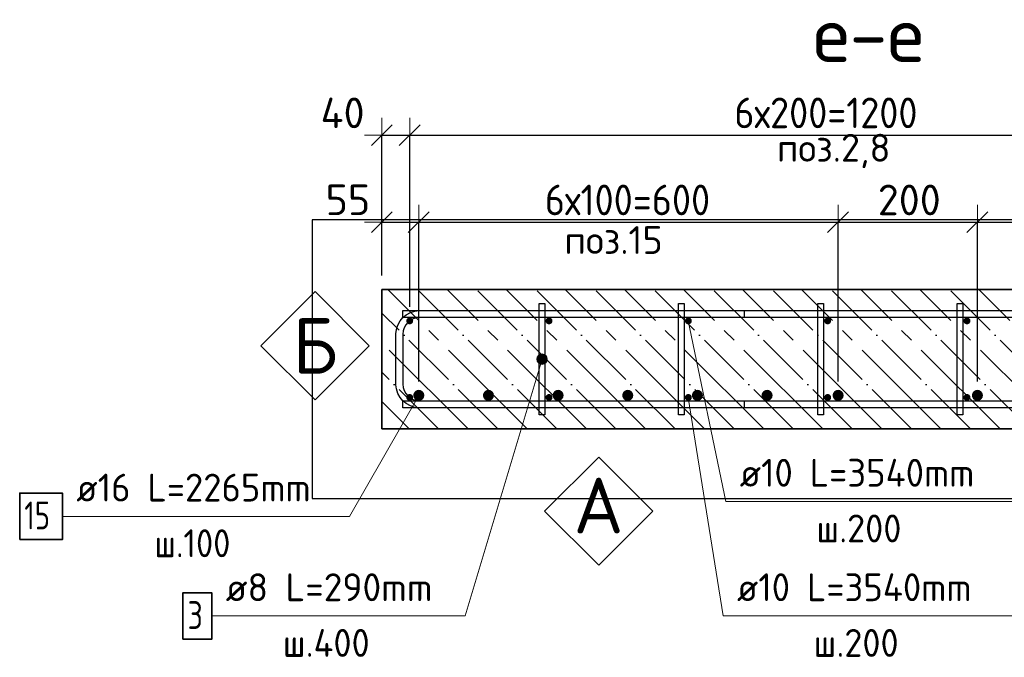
# Model space of a CAD drawing. Header units: millimetres. Extents: x -2995 to 60896, y -2809 to 57831.
# Tile 94 of 169: x 42474 to 43888, y 20923 to 21840. Entities that reach past the tile are written whole.
import ezdxf

# ---------------------------------------------------------------- set-up
doc = ezdxf.new("R2010")
doc.units = ezdxf.units.MM
doc.header["$PDMODE"] = 65
doc.linetypes.add('______11', pattern=[100, 80, -10, 0, -10])
doc.linetypes.add('______5', pattern=[220, 160, -20, 20, -20])
for name, color, linetype, lineweight in [('Standard', 7, 'Continuous', 25), ('Арм.стержн. Арматура края', 96, 'Continuous', 35), ('Арм.стержн. вертикальными 1', 22, 'Continuous', 35), ('Арм.стержн.горизонт. 1', 180, 'Continuous', 35), ('Размерная линия_ общее', 7, 'Continuous', 13)]:
    doc.layers.add(name, color=color, linetype=linetype, lineweight=lineweight)
doc.layers.add('Арм.стержн. вертикальными 2', color=7, linetype='Continuous', lineweight=35, true_color=0x006e00)
doc.layers.add('Арм.стержн.Стяжки', color=7, linetype='Continuous', lineweight=35, true_color=0x501e0f)
doc.styles.add('ISOCPEUR', font='ISOCPEUR')
doc.dimstyles.new('DIMSTYLE_3', dxfattribs={"dimtxt": 44, "dimasz": 50, "dimexe": 0, "dimexo": 0, "dimgap": 22, "dimtad": 2, "dimdec": 0, "dimrnd": 5, "dimzin": 12, "dimdsep": 46, "dimtxsty": 'ISOCPEUR', "dimblk1": 'ALL_ML_STRICH', "dimblk2": 'ALL_ML_STRICH', "dimsah": 1, "dimcen": 0, "dimclrd": 7, "dimclre": 256, "dimclrt": 7, "dimadec": 0, "dimazin": 0, "dimtfac": 1, "dimtdec": 0, "dimtix": 1, "dimtmove": 2, "dimatfit": 3, "dimfxl": 0, "dimtvp": 1.2, "dimtzin": 0, "dimlwd": 0, "dimlwe": -3, "dimarcsym": 0})
doc.dimstyles.new('DIMSTYLE_5', dxfattribs={"dimtxt": 44, "dimasz": 50, "dimexe": 0, "dimexo": 0, "dimgap": 22, "dimtad": 2, "dimdec": 0, "dimrnd": 5, "dimzin": 12, "dimdsep": 46, "dimtxsty": 'ISOCPEUR', "dimblk1": 'ALL_ML_STRICH', "dimblk2": 'ALL_ML_STRICH', "dimsah": 1, "dimcen": 0, "dimclrd": 7, "dimclre": 256, "dimclrt": 7, "dimadec": 0, "dimazin": 0, "dimtfac": 1, "dimtdec": 0, "dimtix": 1, "dimtmove": 2, "dimatfit": 3, "dimfxl": 0, "dimtzin": 0, "dimlwd": 0, "dimlwe": -3, "dimarcsym": 0})

# ---------------------------------------------------------------- blocks, each defined once
blk = doc.blocks.new('ALL_ML_STRICH')
at = {"color": 0, "linetype": 'ByBlock', "lineweight": -2}
for p, q in [((-0.3, -0.3), (0.3, 0.3)), ((0, -0.5), (0, 0.5)), ((-1, 0), (0.5, 0))]:
    blk.add_line(p, q, dxfattribs=at)
blk = doc.blocks.new('*D189')
at = {"layer": 'DEFPOINTS', "color": 7, "linetype": 'Continuous', "lineweight": 13, "transparency": 33554687}
for p in [(42994, 21548.6), (42994, 21451.8), (43047, 21299.8)]:
    blk.add_point(p, dxfattribs=at)
at = {"layer": 'Размерная линия_ общее', "color": 253, "linetype": 'Continuous', "lineweight": -2, "true_color": 0xa0a0a0, "transparency": 33554687}
for p, q in [((42994, 21471.8), (42994, 21548.6)), ((43047, 21319.8), (43047, 21548.6))]:
    blk.add_line(p, q, dxfattribs=at)
at = {"layer": 'Размерная линия_ общее', "color": 7, "linetype": 'Continuous', "lineweight": -2, "transparency": 33554687}
blk.add_line((42994, 21548.6), (43047, 21548.6), dxfattribs=at)
at = {"layer": 'Размерная линия_ общее', "color": 7, "linetype": 'Continuous', "lineweight": 13, "transparency": 33554687, "xscale": 50, "yscale": 50, "zscale": 50, "rotation": 180}
blk.add_blockref('ALL_ML_STRICH', (42994, 21548.6), dxfattribs=at)
at = {"layer": 'Размерная линия_ общее', "color": 7, "linetype": 'Continuous', "lineweight": 13, "transparency": 33554687, "xscale": 50, "yscale": 50, "zscale": 50}
blk.add_blockref('ALL_ML_STRICH', (43047, 21548.6), dxfattribs=at)
at = {"layer": 'Размерная линия_ общее', "color": 7, "linetype": 'Continuous', "lineweight": 13, "transparency": 33554687, "insert": (42945.3, 21580.8), "char_height": 44, "width": 88, "attachment_point": 5, "style": 'ISOCPEUR'}
blk.add_mtext('\\A1;{55}', dxfattribs=at)
blk = doc.blocks.new('*D190')
at = {"layer": 'DEFPOINTS', "color": 7, "linetype": 'Continuous', "lineweight": 13, "transparency": 33554687}
for p in [(43047, 21548.6), (43047, 21299.8), (43649, 21299.8)]:
    blk.add_point(p, dxfattribs=at)
at = {"layer": 'Размерная линия_ общее', "color": 253, "linetype": 'Continuous', "lineweight": -2, "true_color": 0xa0a0a0, "transparency": 33554687}
for p, q in [((43047, 21319.8), (43047, 21548.6)), ((43649, 21319.8), (43649, 21548.6))]:
    blk.add_line(p, q, dxfattribs=at)
at = {"layer": 'Размерная линия_ общее', "color": 7, "linetype": 'Continuous', "lineweight": -2, "transparency": 33554687}
blk.add_line((43047, 21548.6), (43649, 21548.6), dxfattribs=at)
at = {"layer": 'Размерная линия_ общее', "color": 7, "linetype": 'Continuous', "lineweight": 13, "transparency": 33554687, "xscale": 50, "yscale": 50, "zscale": 50, "rotation": 180}
blk.add_blockref('ALL_ML_STRICH', (43047, 21548.6), dxfattribs=at)
at = {"layer": 'Размерная линия_ общее', "color": 7, "linetype": 'Continuous', "lineweight": 13, "transparency": 33554687, "xscale": 50, "yscale": 50, "zscale": 50}
blk.add_blockref('ALL_ML_STRICH', (43649, 21548.6), dxfattribs=at)
at = {"layer": 'Размерная линия_ общее', "color": 7, "linetype": 'Continuous', "lineweight": 13, "transparency": 33554687, "insert": (43228, 21602.6), "char_height": 44, "width": 2.2, "attachment_point": 1, "line_spacing_factor": 0.60241, "style": 'ISOCPEUR'}
blk.add_mtext('\\W0.91;6х100=600', dxfattribs=at)
blk = doc.blocks.new('*D191')
at = {"layer": 'DEFPOINTS', "color": 7, "linetype": 'Continuous', "lineweight": 13, "transparency": 33554687}
for p in [(43649, 21548.6), (43649, 21299.8), (43849, 21299.8)]:
    blk.add_point(p, dxfattribs=at)
at = {"layer": 'Размерная линия_ общее', "color": 253, "linetype": 'Continuous', "lineweight": -2, "true_color": 0xa0a0a0, "transparency": 33554687}
for p, q in [((43649, 21319.8), (43649, 21548.6)), ((43849, 21319.8), (43849, 21548.6))]:
    blk.add_line(p, q, dxfattribs=at)
at = {"layer": 'Размерная линия_ общее', "color": 7, "linetype": 'Continuous', "lineweight": -2, "transparency": 33554687}
blk.add_line((43649, 21548.6), (43849, 21548.6), dxfattribs=at)
at = {"layer": 'Размерная линия_ общее', "color": 7, "linetype": 'Continuous', "lineweight": 13, "transparency": 33554687, "xscale": 50, "yscale": 50, "zscale": 50, "rotation": 180}
blk.add_blockref('ALL_ML_STRICH', (43649, 21548.6), dxfattribs=at)
at = {"layer": 'Размерная линия_ общее', "color": 7, "linetype": 'Continuous', "lineweight": 13, "transparency": 33554687, "xscale": 50, "yscale": 50, "zscale": 50}
blk.add_blockref('ALL_ML_STRICH', (43849, 21548.6), dxfattribs=at)
at = {"layer": 'Размерная линия_ общее', "color": 7, "linetype": 'Continuous', "lineweight": 13, "transparency": 33554687, "insert": (43751.2, 21580.6), "char_height": 44, "width": 132, "attachment_point": 5, "style": 'ISOCPEUR'}
blk.add_mtext('\\A1;{200}', dxfattribs=at)
blk = doc.blocks.new('*D192')
at = {"layer": 'DEFPOINTS', "color": 7, "linetype": 'Continuous', "lineweight": 13, "transparency": 33554687}
for p in [(43849, 21548.6), (43849, 21299.8), (44249, 21299.8)]:
    blk.add_point(p, dxfattribs=at)
at = {"layer": 'Размерная линия_ общее', "color": 253, "linetype": 'Continuous', "lineweight": -2, "true_color": 0xa0a0a0, "transparency": 33554687}
for p, q in [((43849, 21319.8), (43849, 21548.6)), ((44249, 21319.8), (44249, 21548.6))]:
    blk.add_line(p, q, dxfattribs=at)
at = {"layer": 'Размерная линия_ общее', "color": 7, "linetype": 'Continuous', "lineweight": -2, "transparency": 33554687}
blk.add_line((43849, 21548.6), (44249, 21548.6), dxfattribs=at)
at = {"layer": 'Размерная линия_ общее', "color": 7, "linetype": 'Continuous', "lineweight": 13, "transparency": 33554687, "xscale": 50, "yscale": 50, "zscale": 50, "rotation": 180}
blk.add_blockref('ALL_ML_STRICH', (43849, 21548.6), dxfattribs=at)
at = {"layer": 'Размерная линия_ общее', "color": 7, "linetype": 'Continuous', "lineweight": 13, "transparency": 33554687, "xscale": 50, "yscale": 50, "zscale": 50}
blk.add_blockref('ALL_ML_STRICH', (44249, 21548.6), dxfattribs=at)
at = {"layer": 'Размерная линия_ общее', "color": 7, "linetype": 'Continuous', "lineweight": 13, "transparency": 33554687, "insert": (43981, 21602.6), "char_height": 44, "width": 2.2, "attachment_point": 1, "line_spacing_factor": 0.60241, "style": 'ISOCPEUR'}
blk.add_mtext('\\W0.91;2х200', dxfattribs=at)
blk = doc.blocks.new('*D378')
at = {"layer": 'DEFPOINTS', "color": 7, "linetype": 'Continuous', "lineweight": 13, "transparency": 33554687}
for p in [(42994, 21673.7), (42994, 21451.8), (43034, 21406.8)]:
    blk.add_point(p, dxfattribs=at)
at = {"layer": 'Размерная линия_ общее', "color": 253, "linetype": 'Continuous', "lineweight": -2, "true_color": 0xa0a0a0, "transparency": 33554687}
for p, q in [((42994, 21471.8), (42994, 21673.7)), ((43034, 21426.8), (43034, 21673.7))]:
    blk.add_line(p, q, dxfattribs=at)
at = {"layer": 'Размерная линия_ общее', "color": 7, "linetype": 'Continuous', "lineweight": -2, "transparency": 33554687}
blk.add_line((42994, 21673.7), (43034, 21673.7), dxfattribs=at)
at = {"layer": 'Размерная линия_ общее', "color": 7, "linetype": 'Continuous', "lineweight": 13, "transparency": 33554687, "xscale": 50, "yscale": 50, "zscale": 50, "rotation": 180}
blk.add_blockref('ALL_ML_STRICH', (42994, 21673.7), dxfattribs=at)
at = {"layer": 'Размерная линия_ общее', "color": 7, "linetype": 'Continuous', "lineweight": 13, "transparency": 33554687, "xscale": 50, "yscale": 50, "zscale": 50}
blk.add_blockref('ALL_ML_STRICH', (43034, 21673.7), dxfattribs=at)
at = {"layer": 'Размерная линия_ общее', "color": 7, "linetype": 'Continuous', "lineweight": 13, "transparency": 33554687, "insert": (42937.6, 21705.7), "char_height": 44, "width": 88, "attachment_point": 5, "style": 'ISOCPEUR'}
blk.add_mtext('\\A1;{40}', dxfattribs=at)
blk = doc.blocks.new('*D379')
at = {"layer": 'DEFPOINTS', "color": 7, "linetype": 'Continuous', "lineweight": 13, "transparency": 33554687}
for p in [(43034, 21673.7), (43034, 21406.8), (44234, 21406.8)]:
    blk.add_point(p, dxfattribs=at)
at = {"layer": 'Размерная линия_ общее', "color": 253, "linetype": 'Continuous', "lineweight": -2, "true_color": 0xa0a0a0, "transparency": 33554687}
for p, q in [((43034, 21426.8), (43034, 21673.7)), ((44234, 21426.8), (44234, 21673.7))]:
    blk.add_line(p, q, dxfattribs=at)
at = {"layer": 'Размерная линия_ общее', "color": 7, "linetype": 'Continuous', "lineweight": -2, "transparency": 33554687}
blk.add_line((43034, 21673.7), (44234, 21673.7), dxfattribs=at)
at = {"layer": 'Размерная линия_ общее', "color": 7, "linetype": 'Continuous', "lineweight": 13, "transparency": 33554687, "xscale": 50, "yscale": 50, "zscale": 50, "rotation": 180}
blk.add_blockref('ALL_ML_STRICH', (43034, 21673.7), dxfattribs=at)
at = {"layer": 'Размерная линия_ общее', "color": 7, "linetype": 'Continuous', "lineweight": 13, "transparency": 33554687, "xscale": 50, "yscale": 50, "zscale": 50}
blk.add_blockref('ALL_ML_STRICH', (44234, 21673.7), dxfattribs=at)
at = {"layer": 'Размерная линия_ общее', "color": 7, "linetype": 'Continuous', "lineweight": 13, "transparency": 33554687, "insert": (43500, 21727.7), "char_height": 44, "width": 2.2, "attachment_point": 1, "line_spacing_factor": 0.60241, "style": 'ISOCPEUR'}
blk.add_mtext('\\W0.91;6х200=1200', dxfattribs=at)
blk = doc.blocks.new('СЛОЖНЫЙ_ОБЪЕКТ_3')
at = {"layer": 'Standard', "color": 7, "linetype": 'Continuous', "lineweight": 13, "transparency": 33554687}
blk.add_lwpolyline([(43305.4, 21211.1), (43383.2, 21133.3), (43305.4, 21055.6), (43227.6, 21133.3), (43305.4, 21211.1)], close=True, dxfattribs=at)
at = {"layer": 'Standard', "color": 7, "linetype": 'Continuous', "lineweight": 13, "transparency": 33554687, "insert": (43269.1, 21141.4), "char_height": 80, "width": 104.727, "attachment_point": 4, "style": 'ISOCPEUR'}
blk.add_mtext('\\A1;{\\fISOCPEUR|i0|b0;\\H80.000000;\\W1.000000;\\C7;А}\\P', dxfattribs=at)
blk = doc.blocks.new('СЛОЖНЫЙ_ОБЪЕКТ_4')
at = {"layer": 'Standard', "color": 7, "linetype": 'Continuous', "lineweight": 13, "transparency": 33554687}
blk.add_lwpolyline([(42898.2, 21448.9), (42976, 21371.1), (42898.2, 21293.3), (42820.4, 21371.1), (42898.2, 21448.9)], close=True, dxfattribs=at)
at = {"layer": 'Standard', "color": 7, "linetype": 'Continuous', "lineweight": 13, "transparency": 33554687, "insert": (42898.2, 21371.1), "char_height": 80, "width": 96, "attachment_point": 5, "style": 'ISOCPEUR'}
blk.add_mtext('\\A1;{\\fISOCPEUR|i0|b0;\\H80.000000;\\W1.000000;\\C7;Б}\\P', dxfattribs=at)

msp = doc.modelspace()

# ---------------------------------------------------------------- hatches: boundary and pattern name
at = {"layer": 'Арм.стержн. вертикальными 1', "linetype": 'Continuous', "lineweight": 50, "transparency": 33554687}
for points in [[(43034, 21401.8), (43036, 21402.2), (43037.6, 21403.3), (43038.7, 21404.9), (43039, 21406.8), (43038.7, 21408.7), (43037.6, 21410.3), (43036, 21411.4), (43034, 21411.8), (43032.1, 21411.4), (43030.5, 21410.3), (43029.4, 21408.7), (43029, 21406.8), (43029.4, 21404.9), (43030.5, 21403.3), (43032.1, 21402.2)], [(43034, 21401.8), (43036, 21402.2), (43037.6, 21403.3), (43038.7, 21404.9), (43039, 21406.8), (43038.7, 21408.7), (43037.6, 21410.3), (43036, 21411.4), (43034, 21411.8), (43032.1, 21411.4), (43030.5, 21410.3), (43029.4, 21408.7), (43029, 21406.8), (43029.4, 21404.9), (43030.5, 21403.3), (43032.1, 21402.2)], [(43234, 21401.8), (43236, 21402.2), (43237.6, 21403.3), (43238.7, 21404.9), (43239, 21406.8), (43238.7, 21408.7), (43237.6, 21410.3), (43236, 21411.4), (43234, 21411.8), (43232.1, 21411.4), (43230.5, 21410.3), (43229.4, 21408.7), (43229, 21406.8), (43229.4, 21404.9), (43230.5, 21403.3), (43232.1, 21402.2)], [(43434, 21401.8), (43436, 21402.2), (43437.6, 21403.3), (43438.7, 21404.9), (43439, 21406.8), (43438.7, 21408.7), (43437.6, 21410.3), (43436, 21411.4), (43434, 21411.8), (43432.1, 21411.4), (43430.5, 21410.3), (43429.4, 21408.7), (43429, 21406.8), (43429.4, 21404.9), (43430.5, 21403.3), (43432.1, 21402.2)], [(43634, 21401.8), (43636, 21402.2), (43637.6, 21403.3), (43638.7, 21404.9), (43639, 21406.8), (43638.7, 21408.7), (43637.6, 21410.3), (43636, 21411.4), (43634, 21411.8), (43632.1, 21411.4), (43630.5, 21410.3), (43629.4, 21408.7), (43629, 21406.8), (43629.4, 21404.9), (43630.5, 21403.3), (43632.1, 21402.2)], [(43834, 21401.8), (43836, 21402.2), (43837.6, 21403.3), (43838.7, 21404.9), (43839, 21406.8), (43838.7, 21408.7), (43837.6, 21410.3), (43836, 21411.4), (43834, 21411.8), (43832.1, 21411.4), (43830.5, 21410.3), (43829.4, 21408.7), (43829, 21406.8), (43829.4, 21404.9), (43830.5, 21403.3), (43832.1, 21402.2)], [(43034, 21291.8), (43036, 21292.2), (43037.6, 21293.3), (43038.7, 21294.9), (43039, 21296.8), (43038.7, 21298.7), (43037.6, 21300.3), (43036, 21301.4), (43034, 21301.8), (43032.1, 21301.4), (43030.5, 21300.3), (43029.4, 21298.7), (43029, 21296.8), (43029.4, 21294.9), (43030.5, 21293.3), (43032.1, 21292.2)], [(43034, 21291.8), (43036, 21292.2), (43037.6, 21293.3), (43038.7, 21294.9), (43039, 21296.8), (43038.7, 21298.7), (43037.6, 21300.3), (43036, 21301.4), (43034, 21301.8), (43032.1, 21301.4), (43030.5, 21300.3), (43029.4, 21298.7), (43029, 21296.8), (43029.4, 21294.9), (43030.5, 21293.3), (43032.1, 21292.2)], [(43234, 21291.8), (43236, 21292.2), (43237.6, 21293.3), (43238.7, 21294.9), (43239, 21296.8), (43238.7, 21298.7), (43237.6, 21300.3), (43236, 21301.4), (43234, 21301.8), (43232.1, 21301.4), (43230.5, 21300.3), (43229.4, 21298.7), (43229, 21296.8), (43229.4, 21294.9), (43230.5, 21293.3), (43232.1, 21292.2)], [(43434, 21291.8), (43436, 21292.2), (43437.6, 21293.3), (43438.7, 21294.9), (43439, 21296.8), (43438.7, 21298.7), (43437.6, 21300.3), (43436, 21301.4), (43434, 21301.8), (43432.1, 21301.4), (43430.5, 21300.3), (43429.4, 21298.7), (43429, 21296.8), (43429.4, 21294.9), (43430.5, 21293.3), (43432.1, 21292.2)], [(43634, 21291.8), (43636, 21292.2), (43637.6, 21293.3), (43638.7, 21294.9), (43639, 21296.8), (43638.7, 21298.7), (43637.6, 21300.3), (43636, 21301.4), (43634, 21301.8), (43632.1, 21301.4), (43630.5, 21300.3), (43629.4, 21298.7), (43629, 21296.8), (43629.4, 21294.9), (43630.5, 21293.3), (43632.1, 21292.2)], [(43834, 21291.8), (43836, 21292.2), (43837.6, 21293.3), (43838.7, 21294.9), (43839, 21296.8), (43838.7, 21298.7), (43837.6, 21300.3), (43836, 21301.4), (43834, 21301.8), (43832.1, 21301.4), (43830.5, 21300.3), (43829.4, 21298.7), (43829, 21296.8), (43829.4, 21294.9), (43830.5, 21293.3), (43832.1, 21292.2)]]:
    msp.add_hatch(color=4, dxfattribs=at).paths.add_polyline_path(points)
at = {"layer": 'Арм.стержн. вертикальными 2', "linetype": 'Continuous', "lineweight": 50, "transparency": 33554687}
for points in [[(43047, 21291.8), (43050.1, 21292.4), (43052.7, 21294.1), (43054.4, 21296.7), (43055, 21299.8), (43054.4, 21302.8), (43052.7, 21305.4), (43050.1, 21307.2), (43047, 21307.8), (43044, 21307.2), (43041.4, 21305.4), (43039.7, 21302.8), (43039, 21299.8), (43039.7, 21296.7), (43041.4, 21294.1), (43044, 21292.4)], [(43147, 21291.8), (43150.1, 21292.4), (43152.7, 21294.1), (43154.4, 21296.7), (43155, 21299.8), (43154.4, 21302.8), (43152.7, 21305.4), (43150.1, 21307.2), (43147, 21307.8), (43144, 21307.2), (43141.4, 21305.4), (43139.7, 21302.8), (43139, 21299.8), (43139.7, 21296.7), (43141.4, 21294.1), (43144, 21292.4)], [(43247, 21291.8), (43250.1, 21292.4), (43252.7, 21294.1), (43254.4, 21296.7), (43255, 21299.8), (43254.4, 21302.8), (43252.7, 21305.4), (43250.1, 21307.2), (43247, 21307.8), (43244, 21307.2), (43241.4, 21305.4), (43239.7, 21302.8), (43239, 21299.8), (43239.7, 21296.7), (43241.4, 21294.1), (43244, 21292.4)], [(43347, 21291.8), (43350.1, 21292.4), (43352.7, 21294.1), (43354.4, 21296.7), (43355, 21299.8), (43354.4, 21302.8), (43352.7, 21305.4), (43350.1, 21307.2), (43347, 21307.8), (43344, 21307.2), (43341.4, 21305.4), (43339.7, 21302.8), (43339, 21299.8), (43339.7, 21296.7), (43341.4, 21294.1), (43344, 21292.4)], [(43447, 21291.8), (43450.1, 21292.4), (43452.7, 21294.1), (43454.4, 21296.7), (43455, 21299.8), (43454.4, 21302.8), (43452.7, 21305.4), (43450.1, 21307.2), (43447, 21307.8), (43444, 21307.2), (43441.4, 21305.4), (43439.7, 21302.8), (43439, 21299.8), (43439.7, 21296.7), (43441.4, 21294.1), (43444, 21292.4)], [(43547, 21291.8), (43550.1, 21292.4), (43552.7, 21294.1), (43554.4, 21296.7), (43555, 21299.8), (43554.4, 21302.8), (43552.7, 21305.4), (43550.1, 21307.2), (43547, 21307.8), (43544, 21307.2), (43541.4, 21305.4), (43539.7, 21302.8), (43539, 21299.8), (43539.7, 21296.7), (43541.4, 21294.1), (43544, 21292.4)], [(43649, 21291.8), (43652.1, 21292.4), (43654.7, 21294.1), (43656.4, 21296.7), (43657, 21299.8), (43656.4, 21302.8), (43654.7, 21305.4), (43652.1, 21307.2), (43649, 21307.8), (43646, 21307.2), (43643.4, 21305.4), (43641.7, 21302.8), (43641, 21299.8), (43641.7, 21296.7), (43643.4, 21294.1), (43646, 21292.4)], [(43849, 21291.8), (43852.1, 21292.4), (43854.7, 21294.1), (43856.4, 21296.7), (43857, 21299.8), (43856.4, 21302.8), (43854.7, 21305.4), (43852.1, 21307.2), (43849, 21307.8), (43846, 21307.2), (43843.4, 21305.4), (43841.7, 21302.8), (43841, 21299.8), (43841.7, 21296.7), (43843.4, 21294.1), (43846, 21292.4)]]:
    msp.add_hatch(color=7, dxfattribs=at).paths.add_polyline_path(points)
at = {"layer": 'Арм.стержн.Стяжки', "linetype": 'Continuous', "lineweight": 13, "transparency": 33554687}
for points in [[(43216.8, 21350), (43231.2, 21349.6), (43216.9, 21353.9)], [(43218.6, 21346.7), (43229.1, 21346.3), (43216.8, 21350)], [(43216.8, 21350), (43229.1, 21346.3), (43231.2, 21349.6)], [(43216.9, 21353.9), (43231.3, 21353.5), (43218.9, 21357.2)], [(43216.9, 21353.9), (43231.2, 21349.6), (43231.3, 21353.5)], [(43225.8, 21344.5), (43218.6, 21346.7), (43221.9, 21344.6)], [(43218.6, 21346.7), (43225.8, 21344.5), (43229.1, 21346.3)], [(43218.9, 21357.2), (43229.5, 21356.9), (43222.3, 21359)], [(43218.9, 21357.2), (43231.3, 21353.5), (43229.5, 21356.9)], [(43222.3, 21359), (43229.5, 21356.9), (43226.2, 21359)]]:
    msp.add_hatch(color=7, dxfattribs=at).paths.add_polyline_path(points)

# ---------------------------------------------------------------- linework, layer by layer
at = {"layer": 'Standard', "color": 7, "linetype": 'Continuous', "lineweight": 25, "transparency": 33554687}
msp.add_lwpolyline([(42894, 21551.8), (42894, 21151.8), (44544, 21151.8), (44544, 21551.8), (42894, 21551.8)], dxfattribs=at)
at = {"layer": 'Арм.стержн. Арматура края', "color": 4, "linetype": 'Continuous', "lineweight": 25, "transparency": 33554687}
msp.add_lwpolyline([(43514, 21411.8), (43048.1, 21411.8), (43043.6, 21411.2), (43039, 21409.6), (43034.8, 21407.3), (43031.4, 21404.5), (43028.5, 21401), (43026.2, 21396.8), (43024.7, 21392.3), (43024, 21387.7), (43024, 21315.8), (43024.7, 21311.3), (43026.2, 21306.7), (43028.5, 21302.5), (43031.4, 21299.1), (43034.8, 21296.3), (43039, 21293.9), (43043.6, 21292.4), (43048.1, 21291.8), (43514, 21291.8), (43514, 21281.8), (43047.4, 21281.8), (43041.3, 21282.6), (43034.9, 21284.7), (43029.1, 21288), (43024.3, 21292), (43020.3, 21296.8), (43017, 21302.7), (43014.9, 21309), (43014, 21315.1), (43014, 21388.4), (43014.9, 21394.5), (43017, 21400.9), (43020.3, 21406.7), (43024.3, 21411.6), (43029.1, 21415.6), (43034.9, 21418.8), (43041.3, 21420.9), (43047.4, 21421.8), (43514, 21421.8), (43514, 21411.8)], dxfattribs=at)
msp.add_lwpolyline([(43514, 21411.8), (43048.1, 21411.8), (43043.6, 21411.2), (43039, 21409.6), (43034.8, 21407.3), (43031.4, 21404.5), (43028.5, 21401), (43026.2, 21396.8), (43024.7, 21392.3), (43024, 21387.7), (43024, 21315.8), (43024.7, 21311.3), (43026.2, 21306.7), (43028.5, 21302.5), (43031.4, 21299.1), (43034.8, 21296.3), (43039, 21293.9), (43043.6, 21292.4), (43048.1, 21291.8), (43514, 21291.8), (43514, 21281.8), (43047.4, 21281.8), (43041.3, 21282.6), (43034.9, 21284.7), (43029.1, 21288), (43024.3, 21292), (43020.3, 21296.8), (43017, 21302.7), (43014.9, 21309), (43014, 21315.1), (43014, 21388.4), (43014.9, 21394.5), (43017, 21400.9), (43020.3, 21406.7), (43024.3, 21411.6), (43029.1, 21415.6), (43034.9, 21418.8), (43041.3, 21420.9), (43047.4, 21421.8), (43514, 21421.8), (43514, 21411.8)], dxfattribs=at)
msp.add_lwpolyline([(43514, 21411.8), (43048.1, 21411.8), (43043.6, 21411.2), (43039, 21409.6), (43034.8, 21407.3), (43031.4, 21404.5), (43028.5, 21401), (43026.2, 21396.8), (43024.7, 21392.3), (43024, 21387.7), (43024, 21315.8), (43024.7, 21311.3), (43026.2, 21306.7), (43028.5, 21302.5), (43031.4, 21299.1), (43034.8, 21296.3), (43039, 21293.9), (43043.6, 21292.4), (43048.1, 21291.8), (43514, 21291.8), (43514, 21281.8), (43047.4, 21281.8), (43041.3, 21282.6), (43034.9, 21284.7), (43029.1, 21288), (43024.3, 21292), (43020.3, 21296.8), (43017, 21302.7), (43014.9, 21309), (43014, 21315.1), (43014, 21388.4), (43014.9, 21394.5), (43017, 21400.9), (43020.3, 21406.7), (43024.3, 21411.6), (43029.1, 21415.6), (43034.9, 21418.8), (43041.3, 21420.9), (43047.4, 21421.8), (43514, 21421.8), (43514, 21411.8)], dxfattribs=at)
msp.add_lwpolyline([(43514, 21411.8), (43048.1, 21411.8), (43043.6, 21411.2), (43039, 21409.6), (43034.8, 21407.3), (43031.4, 21404.5), (43028.5, 21401), (43026.2, 21396.8), (43024.7, 21392.3), (43024, 21387.7), (43024, 21315.8), (43024.7, 21311.3), (43026.2, 21306.7), (43028.5, 21302.5), (43031.4, 21299.1), (43034.8, 21296.3), (43039, 21293.9), (43043.6, 21292.4), (43048.1, 21291.8), (43514, 21291.8), (43514, 21281.8), (43047.4, 21281.8), (43041.3, 21282.6), (43034.9, 21284.7), (43029.1, 21288), (43024.3, 21292), (43020.3, 21296.8), (43017, 21302.7), (43014.9, 21309), (43014, 21315.1), (43014, 21388.4), (43014.9, 21394.5), (43017, 21400.9), (43020.3, 21406.7), (43024.3, 21411.6), (43029.1, 21415.6), (43034.9, 21418.8), (43041.3, 21420.9), (43047.4, 21421.8), (43514, 21421.8), (43514, 21411.8)], dxfattribs=at)
msp.add_lwpolyline([(43514, 21411.8), (43048.1, 21411.8), (43043.6, 21411.2), (43039, 21409.6), (43034.8, 21407.3), (43031.4, 21404.5), (43028.5, 21401), (43026.2, 21396.8), (43024.7, 21392.3), (43024, 21387.7), (43024, 21315.8), (43024.7, 21311.3), (43026.2, 21306.7), (43028.5, 21302.5), (43031.4, 21299.1), (43034.8, 21296.3), (43039, 21293.9), (43043.6, 21292.4), (43048.1, 21291.8), (43514, 21291.8), (43514, 21281.8), (43047.4, 21281.8), (43041.3, 21282.6), (43034.9, 21284.7), (43029.1, 21288), (43024.3, 21292), (43020.3, 21296.8), (43017, 21302.7), (43014.9, 21309), (43014, 21315.1), (43014, 21388.4), (43014.9, 21394.5), (43017, 21400.9), (43020.3, 21406.7), (43024.3, 21411.6), (43029.1, 21415.6), (43034.9, 21418.8), (43041.3, 21420.9), (43047.4, 21421.8), (43514, 21421.8), (43514, 21411.8)], dxfattribs=at)
msp.add_lwpolyline([(43514, 21411.8), (43048.1, 21411.8), (43043.6, 21411.2), (43039, 21409.6), (43034.8, 21407.3), (43031.4, 21404.5), (43028.5, 21401), (43026.2, 21396.8), (43024.7, 21392.3), (43024, 21387.7), (43024, 21315.8), (43024.7, 21311.3), (43026.2, 21306.7), (43028.5, 21302.5), (43031.4, 21299.1), (43034.8, 21296.3), (43039, 21293.9), (43043.6, 21292.4), (43048.1, 21291.8), (43514, 21291.8), (43514, 21281.8), (43047.4, 21281.8), (43041.3, 21282.6), (43034.9, 21284.7), (43029.1, 21288), (43024.3, 21292), (43020.3, 21296.8), (43017, 21302.7), (43014.9, 21309), (43014, 21315.1), (43014, 21388.4), (43014.9, 21394.5), (43017, 21400.9), (43020.3, 21406.7), (43024.3, 21411.6), (43029.1, 21415.6), (43034.9, 21418.8), (43041.3, 21420.9), (43047.4, 21421.8), (43514, 21421.8), (43514, 21411.8)], dxfattribs=at)
msp.add_lwpolyline([(43514, 21411.8), (43048.1, 21411.8), (43043.6, 21411.2), (43039, 21409.6), (43034.8, 21407.3), (43031.4, 21404.5), (43028.5, 21401), (43026.2, 21396.8), (43024.7, 21392.3), (43024, 21387.7), (43024, 21315.8), (43024.7, 21311.3), (43026.2, 21306.7), (43028.5, 21302.5), (43031.4, 21299.1), (43034.8, 21296.3), (43039, 21293.9), (43043.6, 21292.4), (43048.1, 21291.8), (43514, 21291.8), (43514, 21281.8), (43047.4, 21281.8), (43041.3, 21282.6), (43034.9, 21284.7), (43029.1, 21288), (43024.3, 21292), (43020.3, 21296.8), (43017, 21302.7), (43014.9, 21309), (43014, 21315.1), (43014, 21388.4), (43014.9, 21394.5), (43017, 21400.9), (43020.3, 21406.7), (43024.3, 21411.6), (43029.1, 21415.6), (43034.9, 21418.8), (43041.3, 21420.9), (43047.4, 21421.8), (43514, 21421.8), (43514, 21411.8)], dxfattribs=at)
msp.add_lwpolyline([(43514, 21411.8), (43048.1, 21411.8), (43043.6, 21411.2), (43039, 21409.6), (43034.8, 21407.3), (43031.4, 21404.5), (43028.5, 21401), (43026.2, 21396.8), (43024.7, 21392.3), (43024, 21387.7), (43024, 21315.8), (43024.7, 21311.3), (43026.2, 21306.7), (43028.5, 21302.5), (43031.4, 21299.1), (43034.8, 21296.3), (43039, 21293.9), (43043.6, 21292.4), (43048.1, 21291.8), (43514, 21291.8), (43514, 21281.8), (43047.4, 21281.8), (43041.3, 21282.6), (43034.9, 21284.7), (43029.1, 21288), (43024.3, 21292), (43020.3, 21296.8), (43017, 21302.7), (43014.9, 21309), (43014, 21315.1), (43014, 21388.4), (43014.9, 21394.5), (43017, 21400.9), (43020.3, 21406.7), (43024.3, 21411.6), (43029.1, 21415.6), (43034.9, 21418.8), (43041.3, 21420.9), (43047.4, 21421.8), (43514, 21421.8), (43514, 21411.8)], dxfattribs=at)
msp.add_lwpolyline([(43514, 21411.8), (43048.1, 21411.8), (43043.6, 21411.2), (43039, 21409.6), (43034.8, 21407.3), (43031.4, 21404.5), (43028.5, 21401), (43026.2, 21396.8), (43024.7, 21392.3), (43024, 21387.7), (43024, 21315.8), (43024.7, 21311.3), (43026.2, 21306.7), (43028.5, 21302.5), (43031.4, 21299.1), (43034.8, 21296.3), (43039, 21293.9), (43043.6, 21292.4), (43048.1, 21291.8), (43514, 21291.8), (43514, 21281.8), (43047.4, 21281.8), (43041.3, 21282.6), (43034.9, 21284.7), (43029.1, 21288), (43024.3, 21292), (43020.3, 21296.8), (43017, 21302.7), (43014.9, 21309), (43014, 21315.1), (43014, 21388.4), (43014.9, 21394.5), (43017, 21400.9), (43020.3, 21406.7), (43024.3, 21411.6), (43029.1, 21415.6), (43034.9, 21418.8), (43041.3, 21420.9), (43047.4, 21421.8), (43514, 21421.8), (43514, 21411.8)], dxfattribs=at)
msp.add_lwpolyline([(43514, 21411.8), (43048.1, 21411.8), (43043.6, 21411.2), (43039, 21409.6), (43034.8, 21407.3), (43031.4, 21404.5), (43028.5, 21401), (43026.2, 21396.8), (43024.7, 21392.3), (43024, 21387.7), (43024, 21315.8), (43024.7, 21311.3), (43026.2, 21306.7), (43028.5, 21302.5), (43031.4, 21299.1), (43034.8, 21296.3), (43039, 21293.9), (43043.6, 21292.4), (43048.1, 21291.8), (43514, 21291.8), (43514, 21281.8), (43047.4, 21281.8), (43041.3, 21282.6), (43034.9, 21284.7), (43029.1, 21288), (43024.3, 21292), (43020.3, 21296.8), (43017, 21302.7), (43014.9, 21309), (43014, 21315.1), (43014, 21388.4), (43014.9, 21394.5), (43017, 21400.9), (43020.3, 21406.7), (43024.3, 21411.6), (43029.1, 21415.6), (43034.9, 21418.8), (43041.3, 21420.9), (43047.4, 21421.8), (43514, 21421.8), (43514, 21411.8)], dxfattribs=at)
msp.add_lwpolyline([(43514, 21411.8), (43048.1, 21411.8), (43043.6, 21411.2), (43039, 21409.6), (43034.8, 21407.3), (43031.4, 21404.5), (43028.5, 21401), (43026.2, 21396.8), (43024.7, 21392.3), (43024, 21387.7), (43024, 21315.8), (43024.7, 21311.3), (43026.2, 21306.7), (43028.5, 21302.5), (43031.4, 21299.1), (43034.8, 21296.3), (43039, 21293.9), (43043.6, 21292.4), (43048.1, 21291.8), (43514, 21291.8), (43514, 21281.8), (43047.4, 21281.8), (43041.3, 21282.6), (43034.9, 21284.7), (43029.1, 21288), (43024.3, 21292), (43020.3, 21296.8), (43017, 21302.7), (43014.9, 21309), (43014, 21315.1), (43014, 21388.4), (43014.9, 21394.5), (43017, 21400.9), (43020.3, 21406.7), (43024.3, 21411.6), (43029.1, 21415.6), (43034.9, 21418.8), (43041.3, 21420.9), (43047.4, 21421.8), (43514, 21421.8), (43514, 21411.8)], dxfattribs=at)
at = {"layer": 'Арм.стержн. вертикальными 1', "color": 7, "linetype": 'Continuous', "lineweight": 13, "transparency": 33554687}
for p, q in [((43487.8, 21147.2), (43434, 21406.8)), ((43483.8, 20982.8), (43434, 21296.8)), ((43487.8, 21147.2), (43903.8, 21147.2)), ((43483.8, 20982.8), (43899.8, 20982.8))]:
    msp.add_line(p, q, dxfattribs=at)
at = {"layer": 'Арм.стержн. вертикальными 2', "color": 7, "linetype": 'Continuous', "lineweight": 13, "transparency": 33554687}
for p, q in [((42947.4, 21125.9), (43047, 21299.8)), ((42535.4, 21125.9), (42947.4, 21125.9))]:
    msp.add_line(p, q, dxfattribs=at)
at = {"layer": 'Арм.стержн. вертикальными 2', "color": 7, "linetype": 'Continuous', "lineweight": 35, "transparency": 33554687}
msp.add_lwpolyline([(42474.1, 21092.6), (42535.4, 21092.6), (42535.4, 21159.3), (42474.1, 21159.3), (42474.1, 21092.6)], dxfattribs=at)
at = {"layer": 'Арм.стержн.горизонт. 1', "color": 52, "linetype": 'Continuous', "lineweight": 25, "transparency": 33554687}
for p, q in [((44444, 21451.8), (42994, 21451.8)), ((44444, 21251.8), (42994, 21251.8))]:
    msp.add_line(p, q, dxfattribs=at)
at = {"layer": 'Арм.стержн.горизонт. 1', "color": 4, "linetype": 'Continuous', "lineweight": 25, "transparency": 33554687}
for points in [[(43024, 21421.8), (44414, 21421.8), (44414, 21411.8), (43024, 21411.8), (43024, 21421.8)], [(43024, 21421.8), (44414, 21421.8), (44414, 21411.8), (43024, 21411.8), (43024, 21421.8)], [(43024, 21421.8), (44414, 21421.8), (44414, 21411.8), (43024, 21411.8), (43024, 21421.8)], [(43024, 21421.8), (44414, 21421.8), (44414, 21411.8), (43024, 21411.8), (43024, 21421.8)], [(43024, 21421.8), (44414, 21421.8), (44414, 21411.8), (43024, 21411.8), (43024, 21421.8)], [(43024, 21421.8), (44414, 21421.8), (44414, 21411.8), (43024, 21411.8), (43024, 21421.8)], [(43024, 21421.8), (44414, 21421.8), (44414, 21411.8), (43024, 21411.8), (43024, 21421.8)], [(43024, 21421.8), (44414, 21421.8), (44414, 21411.8), (43024, 21411.8), (43024, 21421.8)], [(43024, 21421.8), (44414, 21421.8), (44414, 21411.8), (43024, 21411.8), (43024, 21421.8)], [(43024, 21421.8), (44414, 21421.8), (44414, 21411.8), (43024, 21411.8), (43024, 21421.8)], [(43024, 21421.8), (44414, 21421.8), (44414, 21411.8), (43024, 21411.8), (43024, 21421.8)], [(43024, 21291.8), (44414, 21291.8), (44414, 21281.8), (43024, 21281.8), (43024, 21291.8)], [(43024, 21291.8), (44414, 21291.8), (44414, 21281.8), (43024, 21281.8), (43024, 21291.8)], [(43024, 21291.8), (44414, 21291.8), (44414, 21281.8), (43024, 21281.8), (43024, 21291.8)], [(43024, 21291.8), (44414, 21291.8), (44414, 21281.8), (43024, 21281.8), (43024, 21291.8)], [(43024, 21291.8), (44414, 21291.8), (44414, 21281.8), (43024, 21281.8), (43024, 21291.8)], [(43024, 21291.8), (44414, 21291.8), (44414, 21281.8), (43024, 21281.8), (43024, 21291.8)], [(43024, 21291.8), (44414, 21291.8), (44414, 21281.8), (43024, 21281.8), (43024, 21291.8)], [(43024, 21291.8), (44414, 21291.8), (44414, 21281.8), (43024, 21281.8), (43024, 21291.8)], [(43024, 21291.8), (44414, 21291.8), (44414, 21281.8), (43024, 21281.8), (43024, 21291.8)], [(43024, 21291.8), (44414, 21291.8), (44414, 21281.8), (43024, 21281.8), (43024, 21291.8)], [(43024, 21291.8), (44414, 21291.8), (44414, 21281.8), (43024, 21281.8), (43024, 21291.8)]]:
    msp.add_lwpolyline(points, dxfattribs=at)
at = {"layer": 'Арм.стержн.Стяжки', "color": 7, "linetype": 'Continuous', "lineweight": 13, "transparency": 33554687}
for p, q in [((43113.8, 20982.8), (43224, 21351.8)), ((43216.9, 21353.9), (43216.9, 21353.9)), ((43226.2, 21359), (43226.2, 21359)), ((43231.2, 21349.6), (43231.2, 21349.6)), ((43221.9, 21344.6), (43221.9, 21344.6)), ((42749.8, 20982.8), (43113.8, 20982.8))]:
    msp.add_line(p, q, dxfattribs=at)
at = {"layer": 'Арм.стержн.Стяжки', "color": 40, "linetype": 'Continuous', "lineweight": 25, "transparency": 33554687}
for points in [[(43228, 21431.8), (43228, 21271.8), (43220, 21271.8), (43220, 21431.8), (43228, 21431.8)], [(43228, 21431.8), (43228, 21271.8), (43220, 21271.8), (43220, 21431.8), (43228, 21431.8)], [(43228, 21431.8), (43228, 21271.8), (43220, 21271.8), (43220, 21431.8), (43228, 21431.8)], [(43228, 21431.8), (43228, 21271.8), (43220, 21271.8), (43220, 21431.8), (43228, 21431.8)], [(43428, 21431.8), (43428, 21271.8), (43420, 21271.8), (43420, 21431.8), (43428, 21431.8)], [(43428, 21431.8), (43428, 21271.8), (43420, 21271.8), (43420, 21431.8), (43428, 21431.8)], [(43428, 21431.8), (43428, 21271.8), (43420, 21271.8), (43420, 21431.8), (43428, 21431.8)], [(43628, 21431.8), (43628, 21271.8), (43620, 21271.8), (43620, 21431.8), (43628, 21431.8)], [(43628, 21431.8), (43628, 21271.8), (43620, 21271.8), (43620, 21431.8), (43628, 21431.8)], [(43628, 21431.8), (43628, 21271.8), (43620, 21271.8), (43620, 21431.8), (43628, 21431.8)], [(43628, 21431.8), (43628, 21271.8), (43620, 21271.8), (43620, 21431.8), (43628, 21431.8)], [(43828, 21431.8), (43828, 21271.8), (43820, 21271.8), (43820, 21431.8), (43828, 21431.8)], [(43828, 21431.8), (43828, 21271.8), (43820, 21271.8), (43820, 21431.8), (43828, 21431.8)], [(43828, 21431.8), (43828, 21271.8), (43820, 21271.8), (43820, 21431.8), (43828, 21431.8)]]:
    msp.add_lwpolyline(points, dxfattribs=at)
at = {"layer": 'Арм.стержн.Стяжки', "color": 7, "linetype": 'Continuous', "lineweight": 35, "transparency": 33554687}
msp.add_lwpolyline([(42708.5, 20949.5), (42749.8, 20949.5), (42749.8, 21016.1), (42708.5, 21016.1), (42708.5, 20949.5)], dxfattribs=at)
at = {"layer": 'Арм.стержн.Стяжки', "color": 7, "linetype": 'Continuous', "lineweight": 13, "transparency": 33554687}
msp.add_circle((43224, 21351.8), 7.5, dxfattribs=at)
at = {"layer": 'Размерная линия_ общее', "color": 7, "linetype": 'Continuous', "lineweight": 35, "transparency": 33554687}
for p, q in [((44444, 21451.8), (42994, 21451.8)), ((42994, 21451.8), (42994, 21251.8)), ((42994, 21251.8), (44444, 21251.8))]:
    msp.add_line(p, q, dxfattribs=at)
at = {"layer": 'Размерная линия_ общее', "color": 253, "linetype": '______5', "lineweight": -3, "true_color": 0xababab, "transparency": 33554687}
for p, q in [((43202.8, 21251.8), (43002.8, 21451.8)), ((43287.6, 21251.8), (43087.6, 21451.8)), ((43372.5, 21251.8), (43172.5, 21451.8)), ((43457.3, 21251.8), (43257.3, 21451.8)), ((43542.2, 21251.8), (43342.2, 21451.8)), ((43627, 21251.8), (43427, 21451.8)), ((43711.9, 21251.8), (43511.9, 21451.8)), ((43796.7, 21251.8), (43596.7, 21451.8)), ((43881.6, 21251.8), (43681.6, 21451.8)), ((43966.4, 21251.8), (43766.4, 21451.8)), ((44051.3, 21251.8), (43851.3, 21451.8)), ((43117.9, 21251.8), (42994, 21375.6)), ((43033, 21251.8), (42994, 21290.8))]:
    msp.add_line(p, q, dxfattribs=at)
at = {"layer": 'Размерная линия_ общее', "color": 253, "linetype": '______11', "lineweight": -3, "true_color": 0xababab, "transparency": 33554687}
for p, q in [((43245.2, 21251.8), (43045.2, 21451.8)), ((43330, 21251.8), (43130, 21451.8)), ((43414.9, 21251.8), (43214.9, 21451.8)), ((43499.7, 21251.8), (43299.7, 21451.8)), ((43584.6, 21251.8), (43384.6, 21451.8)), ((43669.4, 21251.8), (43469.4, 21451.8)), ((43754.3, 21251.8), (43554.3, 21451.8)), ((43839.1, 21251.8), (43639.1, 21451.8)), ((43924, 21251.8), (43724, 21451.8)), ((44008.9, 21251.8), (43808.9, 21451.8)), ((43160.3, 21251.8), (42994, 21418.1)), ((43075.5, 21251.8), (42994, 21333.2))]:
    msp.add_line(p, q, dxfattribs=at)

# ---------------------------------------------------------------- block references
at = {"layer": 'Standard', "color": 7, "linetype": 'Continuous', "lineweight": 13, "transparency": 33554687}
for name in ['СЛОЖНЫЙ_ОБЪЕКТ_4', 'СЛОЖНЫЙ_ОБЪЕКТ_3']:
    msp.add_blockref(name, (0, 0), dxfattribs=at)

# ---------------------------------------------------------------- texts
at = {"layer": 'Standard', "color": 7, "linetype": 'Continuous', "lineweight": 13, "transparency": 33554687, "char_height": 40, "attachment_point": 7, "style": 'ISOCPEUR'}
for s, insert, width in [('\\A1;{\\fISOCPEUR|i0|b0;\\H40.000000;\\W1.000000;\\C7;поз.2,8}\\P', (43561, 21626.2), 183.07), ('\\A1;{\\fISOCPEUR|i0|b0;\\H40.000000;\\W1.000000;\\C7;поз.15}\\P', (43256, 21503), 159.975)]:
    msp.add_mtext(s, dxfattribs=dict(at, insert=insert, width=width))
at = {"layer": 'Арм.стержн. вертикальными 1', "color": 7, "linetype": 'Continuous', "lineweight": 25, "transparency": 33554687, "char_height": 40, "attachment_point": 7, "style": 'ISOCPEUR'}
for s, insert, width in [('\\W0.96;ø10 L=3540mm ', (43507.8, 21168.6), 395.02), ('\\W0.95;ш.200 ', (43617.8, 21088.6), 174.933), ('\\W0.96;ø10 L=3540mm ', (43503.8, 21004.1), 395.02), ('\\W0.95;ш.200 ', (43613.8, 20924.1), 174.933)]:
    msp.add_mtext(s, dxfattribs=dict(at, insert=insert, width=width))
at = {"layer": 'Арм.стержн. вертикальными 2', "color": 7, "linetype": 'Continuous', "lineweight": 25, "transparency": 33554687, "char_height": 40, "attachment_point": 7, "style": 'ISOCPEUR'}
for s, insert, width in [('\\W0.96;ø16 L=2265mm ', (42555.4, 21147.3), 391.004), ('\\W0.75;15', (42480.7, 21107.3), 62.971), ('\\W0.90;ш.100 ', (42667.4, 21067.3), 165.982)]:
    msp.add_mtext(s, dxfattribs=dict(at, insert=insert, width=width))
at = {"layer": 'Арм.стержн.горизонт. 1', "color": 7, "linetype": 'Continuous', "lineweight": 13, "transparency": 33554687, "insert": (43613.1, 21818.8), "char_height": 80, "width": 204.522, "attachment_point": 4, "style": 'ISOCPEUR'}
msp.add_mtext('\\A1;{\\fISOCPEUR|i0|b0;\\H80.000000;\\W1.000000;\\C7;е-е}\\P', dxfattribs=at)
at = {"layer": 'Арм.стержн.Стяжки', "color": 7, "linetype": 'Continuous', "lineweight": 25, "transparency": 33554687, "char_height": 40, "attachment_point": 7, "style": 'ISOCPEUR'}
for s, insert, width in [('\\W0.98;ø8 L=290mm ', (42769.8, 21004.1), 343.369), ('\\W0.78;3', (42715.1, 20964.1), 43.521), ('\\W0.95;ш.400 ', (42851.8, 20924.1), 178.965)]:
    msp.add_mtext(s, dxfattribs=dict(at, insert=insert, width=width))

# ---------------------------------------------------------------- dimensions: what is measured, and where the dimension line sits
at = {"layer": 'Размерная линия_ общее', "color": 7, "linetype": 'Continuous', "lineweight": 13, "transparency": 33554687}
for base, p1, p2, dimstyle, picture, middle in [((43034, 21673.7), (42994, 21471.8), (43034, 21426.8), 'DIMSTYLE_3', '*D378', (42937.6, 21705.7)), ((43047, 21548.6), (42994, 21471.8), (43047, 21319.8), 'DIMSTYLE_3', '*D189', (42945.3, 21580.8)), ((43849, 21548.6), (43649, 21319.8), (43849, 21319.8), 'DIMSTYLE_5', '*D191', (43751.2, 21580.6))]:
    dim = msp.add_linear_dim(base=base, p1=p1, p2=p2, dimstyle=dimstyle, override={"dimpost": '<>', "dimclrd": 7, "dimclre": 253, "dimclrt": 7, "dimlwd": 0, "dimlwe": 65533}, dxfattribs=at)
    dim.commit()
    dim.dimension.update_dxf_attribs({"geometry": picture, "text_midpoint": middle, "dimtype": 160})
for base, p1, p2, text, picture, middle in [((44234, 21673.7), (43034, 21426.8), (44234, 21426.8), '\\W0.91;6х200=1200', '*D379', (43634, 21695.7)), ((43649, 21548.6), (43047, 21319.8), (43649, 21319.8), '\\W0.91;6х100=600', '*D190', (43348, 21570.6)), ((44249, 21548.6), (43849, 21319.8), (44249, 21319.8), '\\W0.91;2х200', '*D192', (44049, 21570.6))]:
    dim = msp.add_linear_dim(base=base, p1=p1, p2=p2, text=text, dimstyle='DIMSTYLE_5', override={"dimpost": '<>', "dimclrd": 7, "dimclre": 253, "dimclrt": 7, "dimlwd": 0, "dimlwe": 65533}, dxfattribs=at)
    dim.commit()
    dim.dimension.update_dxf_attribs({"geometry": picture, "text_midpoint": middle, "dimtype": 160})

doc.saveas('drawing.dxf')
